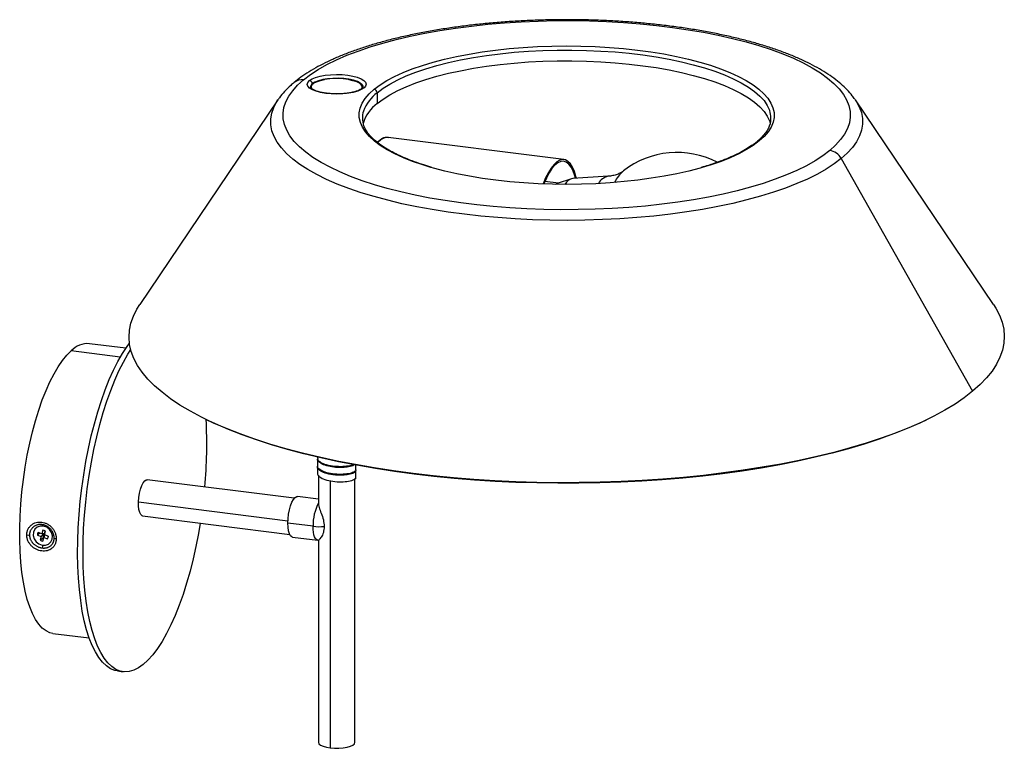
# Paper-space layout '_Dimétrica' of a CAD drawing. Header units: millimetres. Extents: x -269 to 68, y -195 to 54.
import ezdxf

# ---------------------------------------------------------------- set-up
doc = ezdxf.new("R2010")
doc.units = ezdxf.units.MM

psp = doc.layouts.new('_Dimétrica')

# ---------------------------------------------------------------- linework, layer by layer
at = {"color": 7, "linetype": 'Continuous', "lineweight": 25}
for p, q in [((-169.52, 30.99), (-169.52, 30.58)), ((-152.02, 30.57), (-152.02, 30.99)), ((-146.89, 29.03), (-146.89, 25.36)), ((-180.91, 26.56), (-228.27, -43.54)), ((-180.91, 26.56), (-180.75, 26.8)), ((16.86, 26.77), (17, 26.56)), ((64.36, -43.54), (17, 26.56)), ((-82.89, 6.14), (-143.13, 13.73)), ((12.15, 6.51), (57.18, -73.19)), ((-67.76, 0.42), (-79.79, -0.33)), ((-84.77, -1.91), (-89.41, -1.33)), ((-80.33, -0.44), (-85.16, -2.04)), ((-233.07, -58.47), (-245.49, -56.91)), ((-205.29, -82.97), (-204.59, -83.3)), ((40.69, -83.3), (41.38, -82.97)), ((-167.3, -95.72), (-167.3, -96.15)), ((-167.3, -96.43), (-167.3, -98.79)), ((-167.3, -99.07), (-167.3, -101.43)), ((-162.98, -98.61), (-162.98, -98.89)), ((-154.24, -100.11), (-154.24, -98.44)), ((-154.24, -102.75), (-154.24, -100.39)), ((-175.29, -109.85), (-225.7, -103.5)), ((-167.02, -101.93), (-167.02, -111.74)), ((-162.98, -101.25), (-162.98, -101.53)), ((-162.98, -103.89), (-162.98, -195.35)), ((-154.52, -193.4), (-154.52, -103.13)), ((-167.02, -110.13), (-174.16, -109.23)), ((-227.26, -115.9), (-176.86, -122.25)), ((-261.49, -120.75), (-261.81, -122.03)), ((-260.78, -120.97), (-261.01, -121.87)), ((-260.9, -122.37), (-260.58, -121.09)), ((-168.86, -119.45), (-177.51, -118.36)), ((-263.34, -122.43), (-262.04, -122.92)), ((-261.81, -122.03), (-263.12, -121.54)), ((-262.04, -122.92), (-262.36, -124.19)), ((-261.1, -122.22), (-262.04, -122.92)), ((-261.01, -121.87), (-261.81, -122.03)), ((-261.68, -122), (-261.1, -122.22)), ((-261.45, -124.53), (-261.13, -123.25)), ((-261.1, -122.22), (-261.43, -123.54)), ((-260.76, -122.42), (-261.13, -123.25)), ((-261.13, -123.25), (-259.82, -123.74)), ((-259.6, -122.85), (-260.9, -122.37)), ((-175.91, -123.12), (-167.26, -124.21)), ((-167.02, -124.21), (-167.02, -193.4)), ((-257.99, -156.12), (-245.57, -157.69)), ((-235.85, -168.99), (-233.98, -169.23))]:
    psp.add_line(p, q, dxfattribs=at)
at = {"color": 8, "linetype": 'Continuous', "lineweight": 25}
for p, q in [((-234.93, -61.49), (-251.74, -59.37)), ((-228.68, -111.07), (-177.49, -117.52)), ((-261.47, -119.37), (-261.72, -118.87)), ((-261.47, -125.91), (-261.72, -126.85))]:
    psp.add_line(p, q, dxfattribs=at)
at = {"color": 7, "linetype": 'Continuous', "lineweight": 25, "flags": 128}
for points in [[(-172.11, 33.45), (-169.76, 35.25), (-167.08, 36.99), (-164.1, 38.67), (-160.81, 40.29), (-157.24, 41.85), (-153.39, 43.32), (-149.28, 44.72), (-144.92, 46.03), (-140.34, 47.26), (-135.54, 48.38), (-130.55, 49.41), (-125.38, 50.34), (-120.05, 51.16), (-114.58, 51.87), (-109, 52.48), (-103.31, 52.96), (-97.55, 53.33), (-91.73, 53.59), (-85.87, 53.73), (-80, 53.75), (-74.14, 53.65), (-68.3, 53.43), (-62.52, 53.1), (-56.8, 52.65), (-51.18, 52.09), (-45.67, 51.41), (-40.29, 50.63), (-35.07, 49.74), (-30.01, 48.74), (-25.15, 47.64), (-20.49, 46.45), (-16.06, 45.17), (-11.86, 43.8), (-7.93, 42.35), (-4.26, 40.82), (-0.88, 39.22), (2.21, 37.56), (4.99, 35.83), (7.46, 34.06), (9.59, 32.23), (11.4, 30.37), (12.86, 28.48), (13.98, 26.56), (14.74, 24.62), (15.16, 22.66), (15.21, 20.71), (14.92, 18.75), (14.27, 16.81), (13.27, 14.88), (11.92, 12.97), (10.23, 11.1), (8.21, 9.26)], [(-147.91, 30.21), (-145.9, 31.72), (-143.58, 33.18), (-140.95, 34.58), (-138.04, 35.92), (-134.86, 37.19), (-131.41, 38.38), (-127.73, 39.49), (-123.82, 40.51), (-119.71, 41.44), (-115.42, 42.27), (-110.96, 43), (-106.36, 43.62), (-101.64, 44.13), (-96.83, 44.53), (-91.94, 44.82), (-87.01, 45), (-82.05, 45.06), (-77.09, 45), (-72.15, 44.83), (-67.27, 44.55), (-62.45, 44.15), (-57.73, 43.64), (-53.12, 43.02), (-48.66, 42.3), (-44.36, 41.47), (-40.24, 40.55), (-36.33, 39.53), (-32.63, 38.43), (-29.18, 37.24), (-25.99, 35.98), (-23.06, 34.64), (-20.43, 33.24), (-18.09, 31.78), (-16.07, 30.27), (-14.36, 28.71), (-12.99, 27.12), (-11.95, 25.51), (-11.25, 23.87), (-10.9, 22.22), (-10.89, 20.56), (-11.23, 18.91), (-11.92, 17.27), (-12.94, 15.66), (-14.3, 14.07), (-15.99, 12.51)], [(-146.89, 25.36), (-144.86, 26.88), (-142.51, 28.35), (-139.85, 29.76), (-136.9, 31.1), (-133.67, 32.37), (-130.17, 33.56), (-126.42, 34.67), (-122.45, 35.68), (-118.28, 36.59), (-113.92, 37.41), (-109.39, 38.11), (-104.73, 38.71), (-99.95, 39.2), (-95.08, 39.57), (-90.14, 39.82), (-85.16, 39.96), (-80.16, 39.97), (-75.17, 39.87), (-70.22, 39.65), (-65.33, 39.31), (-60.52, 38.86), (-55.82, 38.29), (-51.25, 37.62), (-46.84, 36.83), (-42.61, 35.95), (-38.58, 34.96), (-34.77, 33.88), (-31.2, 32.72), (-27.89, 31.47), (-24.86, 30.15), (-22.12, 28.75), (-19.68, 27.3), (-17.56, 25.79), (-15.76, 24.24), (-14.31, 22.64), (-13.19, 21.02), (-12.43, 19.37), (-12.17, 18.48)], [(-170.13, 33.19), (-169.22, 33.77), (-167.98, 34.29), (-166.46, 34.71), (-164.72, 35.03), (-162.84, 35.22), (-160.87, 35.3), (-158.9, 35.24), (-157, 35.05), (-155.24, 34.75), (-153.7, 34.33), (-152.43, 33.83), (-151.48, 33.25), (-150.89, 32.62), (-150.67, 31.97), (-150.85, 31.31), (-151.4, 30.67)], [(-157.67, 33.72), (-159.44, 33.87), (-161.27, 33.9), (-163.08, 33.8), (-164.78, 33.58), (-166.31, 33.25), (-167.6, 32.81), (-168.58, 32.3), (-169.23, 31.73), (-169.51, 31.13), (-169.4, 30.52), (-169.2, 30.21)], [(-151.77, 30.92), (-151.77, 31.1), (-152.04, 31.72), (-152.68, 32.31), (-153.68, 32.84), (-154.99, 33.29), (-156.55, 33.64), (-158.3, 33.87), (-160.15, 33.98), (-162.03, 33.96), (-163.86, 33.81), (-165.55, 33.53), (-167.03, 33.14), (-168.24, 32.66), (-169.12, 32.11)], [(8.21, 9.26), (5.85, 7.47), (3.18, 5.73), (0.19, 4.04), (-3.1, 2.42), (-6.67, 0.87), (-10.52, -0.61), (-14.63, -2.01), (-18.98, -3.32), (-23.57, -4.54), (-28.36, -5.67), (-33.36, -6.7), (-38.53, -7.62), (-43.86, -8.44), (-49.33, -9.16), (-54.91, -9.76), (-60.6, -10.25), (-66.36, -10.62), (-72.18, -10.87), (-78.04, -11.01), (-83.91, -11.03), (-89.77, -10.93), (-95.61, -10.72), (-101.39, -10.38), (-107.11, -9.93), (-112.73, -9.37), (-118.24, -8.7), (-123.62, -7.91), (-128.84, -7.02), (-133.9, -6.02), (-138.76, -4.93), (-143.42, -3.74), (-147.85, -2.45), (-152.04, -1.08), (-155.98, 0.37), (-159.65, 1.9), (-163.03, 3.5), (-166.12, 5.16), (-168.9, 6.88), (-171.36, 8.66), (-173.5, 10.48), (-175.3, 12.34), (-176.77, 14.24), (-177.88, 16.16), (-178.65, 18.1), (-179.06, 20.05), (-179.12, 22.01), (-178.83, 23.96), (-178.18, 25.91), (-177.18, 27.84), (-175.83, 29.74), (-174.14, 31.62), (-172.11, 33.45)], [(-151.4, 30.67), (-152.32, 30.09), (-153.56, 29.58), (-155.07, 29.15), (-156.81, 28.84), (-158.7, 28.64), (-160.67, 28.57), (-162.64, 28.62), (-164.54, 28.81), (-166.29, 29.11), (-167.83, 29.53), (-169.1, 30.03), (-170.06, 30.61), (-170.65, 31.24), (-170.86, 31.9), (-170.69, 32.55), (-170.13, 33.19)], [(-169.12, 32.11), (-169.63, 31.51), (-169.76, 30.9)], [(-152.3, 30.26), (-152.03, 30.85), (-152.13, 31.46), (-152.62, 32.05), (-153.45, 32.59), (-154.61, 33.06), (-156.04, 33.44), (-157.67, 33.72)], [(-35.51, 3.41), (-36.18, 3.22), (-40.08, 2.2), (-44.19, 1.28), (-48.49, 0.45), (-52.95, -0.28), (-57.54, -0.9), (-62.26, -1.41), (-67.08, -1.82), (-71.96, -2.11), (-76.9, -2.28), (-81.86, -2.34), (-86.82, -2.29), (-91.75, -2.12), (-96.64, -1.83), (-101.46, -1.43), (-106.18, -0.92), (-110.78, -0.31), (-115.25, 0.42), (-119.55, 1.24), (-123.67, 2.17), (-127.58, 3.18), (-128.51, 3.45)], [(-78.62, -0.26), (-78.76, 0.32), (-79.31, 2.08), (-79.95, 3.55), (-80.69, 4.71), (-81.5, 5.54), (-82.38, 6.02), (-83.31, 6.16), (-84.28, 5.94), (-85.27, 5.38), (-86.27, 4.47), (-87.26, 3.24), (-88.23, 1.7), (-89.15, -0.11), (-90.02, -2.19), (-90.02, -2.19)], [(-78.91, -0.27), (-79.14, 0.56), (-79.73, 2.22), (-80.42, 3.58), (-81.21, 4.6), (-82.07, 5.26), (-82.99, 5.55), (-83.96, 5.47), (-84.96, 5.02), (-85.97, 4.21), (-86.98, 3.05), (-87.97, 1.56), (-88.91, -0.23), (-89.77, -2.2)], [(-85.71, -2.31), (-85.17, -2.04), (-85.16, -2.04)], [(57.18, -73.19), (54.31, -75.41), (51.13, -77.58), (47.63, -79.69), (43.83, -81.75), (39.74, -83.74), (35.36, -85.67), (30.71, -87.52), (25.8, -89.3), (20.63, -90.99), (15.22, -92.6), (9.59, -94.12), (3.74, -95.55), (-2.3, -96.88), (-8.54, -98.12), (-14.94, -99.25), (-21.5, -100.27), (-28.2, -101.19), (-35.03, -102.01), (-41.97, -102.71), (-49, -103.29), (-56.1, -103.77), (-63.27, -104.13), (-70.48, -104.37), (-77.72, -104.5), (-84.97, -104.51), (-92.21, -104.4), (-99.43, -104.17), (-106.6, -103.84), (-113.72, -103.38), (-120.77, -102.81), (-127.72, -102.13), (-134.57, -101.34), (-141.29, -100.44), (-147.88, -99.43), (-154.31, -98.31), (-160.57, -97.1), (-166.65, -95.78), (-172.53, -94.37), (-178.2, -92.86), (-183.65, -91.27), (-188.85, -89.59), (-193.81, -87.83), (-198.51, -85.98), (-202.93, -84.07), (-207.07, -82.09), (-210.92, -80.04), (-214.47, -77.93), (-217.71, -75.77), (-220.63, -73.56), (-223.23, -71.31), (-225.5, -69.01), (-227.43, -66.68), (-229.02, -64.33), (-230.27, -61.95), (-231.17, -59.55), (-231.73, -57.14), (-231.93, -54.72), (-231.79, -52.31), (-231.29, -49.9), (-230.45, -47.5), (-229.25, -45.12), (-228.27, -43.54)], [(64.36, -43.54), (65.11, -44.72), (66.36, -47.1), (67.27, -49.5), (67.82, -51.9), (68.03, -54.32), (67.88, -56.74), (67.38, -59.15), (66.54, -61.55), (65.35, -63.93), (63.81, -66.29), (61.94, -68.62), (59.72, -70.92), (57.18, -73.19)], [(-235.85, -168.99), (-236.81, -168.8), (-238.28, -168.21), (-239.68, -167.27), (-241.02, -166), (-242.29, -164.4), (-243.47, -162.47), (-244.57, -160.23), (-245.57, -157.7), (-246.46, -154.88), (-247.26, -151.79), (-247.94, -148.46), (-248.5, -144.9), (-248.95, -141.13), (-249.28, -137.17), (-249.48, -133.05), (-249.56, -128.8), (-249.52, -124.42), (-249.35, -119.97), (-249.06, -115.45), (-248.65, -110.89), (-248.11, -106.33), (-247.47, -101.78), (-246.7, -97.28), (-245.84, -92.85), (-244.87, -88.52), (-243.8, -84.31), (-242.64, -80.25), (-241.4, -76.36), (-240.08, -72.67), (-238.69, -69.19), (-237.24, -65.94), (-235.74, -62.96), (-234.2, -60.24), (-232.62, -57.82), (-231.79, -56.68)], [(-257.99, -156.12), (-259.02, -155.89), (-260.36, -155.27), (-261.64, -154.3), (-262.84, -152.99), (-263.97, -151.34), (-265.01, -149.36), (-265.95, -147.08), (-266.79, -144.51), (-267.52, -141.66), (-268.14, -138.56), (-268.64, -135.23), (-269.02, -131.69), (-269.27, -127.97), (-269.4, -124.09), (-269.4, -120.09), (-269.27, -115.99), (-269.02, -111.82), (-268.64, -107.62), (-268.14, -103.4), (-267.52, -99.21), (-266.79, -95.07), (-265.95, -91.02), (-265.01, -87.07), (-263.97, -83.27), (-262.84, -79.63), (-261.64, -76.19), (-260.36, -72.96), (-259.02, -69.98), (-257.63, -67.26), (-256.19, -64.82), (-254.72, -62.69), (-253.24, -60.87), (-251.74, -59.37)], [(-228.68, -167.9), (-230.29, -168.7), (-231.87, -169.16), (-233.43, -169.27), (-234.94, -169.03), (-236.41, -168.44), (-237.81, -167.51), (-239.15, -166.24), (-240.42, -164.63), (-241.6, -162.71), (-242.7, -160.47), (-243.7, -157.93), (-244.59, -155.12), (-245.39, -152.03), (-246.07, -148.7), (-246.63, -145.13), (-247.08, -141.36), (-247.41, -137.41), (-247.61, -133.29), (-247.69, -129.03), (-247.65, -124.66), (-247.48, -120.2), (-247.19, -115.68), (-246.77, -111.13), (-246.24, -106.56), (-245.59, -102.02), (-244.83, -97.52), (-243.97, -93.09), (-242.99, -88.76), (-241.93, -84.55), (-240.77, -80.49), (-239.53, -76.6), (-238.21, -72.9), (-236.82, -69.42), (-235.37, -66.18), (-233.87, -63.19), (-232.33, -60.48), (-231.35, -58.93)], [(40.69, -83.3), (39.05, -84.08), (34.7, -85.99), (30.07, -87.83), (25.19, -89.6), (20.05, -91.28), (14.67, -92.88), (9.07, -94.4), (3.26, -95.82), (-2.75, -97.14), (-8.95, -98.37), (-15.32, -99.49), (-21.84, -100.51), (-28.51, -101.43), (-35.3, -102.23), (-42.19, -102.93), (-49.18, -103.51), (-56.25, -103.99), (-63.38, -104.34), (-70.55, -104.58), (-77.75, -104.71), (-84.95, -104.72), (-92.15, -104.61), (-99.33, -104.39), (-106.47, -104.05), (-113.54, -103.6), (-120.55, -103.04), (-127.46, -102.36), (-134.27, -101.57), (-140.96, -100.67), (-147.5, -99.67), (-153.9, -98.56), (-160.13, -97.35), (-166.17, -96.04), (-172.02, -94.64), (-177.66, -93.14), (-183.07, -91.56), (-188.25, -89.89), (-193.18, -88.13), (-197.85, -86.3), (-202.25, -84.4), (-204.59, -83.3)], [(-228.68, -111.07), (-228.57, -109.58), (-228.33, -108.1), (-227.99, -106.71), (-227.55, -105.49), (-227.06, -104.52), (-226.53, -103.85), (-226, -103.52), (-225.7, -103.5)], [(-227.26, -115.9), (-227.46, -115.84), (-227.9, -115.46), (-228.27, -114.74), (-228.53, -113.72), (-228.67, -112.48), (-228.68, -111.07)], [(-177.51, -118.36), (-177.45, -116.84), (-177.26, -115.28), (-176.97, -113.77), (-176.58, -112.38), (-176.11, -111.18), (-175.58, -110.23), (-175.03, -109.58), (-174.48, -109.26), (-174.16, -109.23)], [(-264.65, -121.45), (-264.73, -122.59), (-264.41, -123.73), (-263.74, -124.74), (-262.79, -125.5), (-261.69, -125.91), (-260.55, -125.93), (-259.53, -125.55), (-258.75, -124.82), (-258.29, -123.83)], [(-258.29, -123.83), (-258.21, -122.69), (-258.53, -121.55), (-259.2, -120.54), (-260.15, -119.78), (-261.25, -119.37), (-262.39, -119.35), (-263.41, -119.73), (-264.2, -120.46), (-264.65, -121.45)], [(-207.53, -118.38), (-208.13, -121.88), (-209, -126.31), (-209.97, -130.64), (-211.03, -134.85), (-212.19, -138.91), (-213.43, -142.8), (-214.75, -146.49), (-216.14, -149.97), (-217.59, -153.21), (-219.09, -156.2), (-220.63, -158.92), (-222.21, -161.34), (-223.81, -163.46), (-225.43, -165.27), (-227.06, -166.75), (-228.68, -167.9)], [(-175.91, -123.12), (-176.11, -123.07), (-176.58, -122.7), (-176.97, -122), (-177.26, -121.01), (-177.45, -119.77), (-177.51, -118.36)], [(-167.02, -193.4), (-167.02, -193.4), (-166.83, -193.9), (-166.3, -194.37), (-165.44, -194.78), (-164.31, -195.12), (-162.98, -195.35)], [(-162.98, -195.35), (-161.51, -195.47), (-160.01, -195.47), (-158.54, -195.35), (-157.21, -195.11), (-156.08, -194.78), (-155.23, -194.37), (-154.7, -193.9), (-154.52, -193.4)]]:
    psp.add_lwpolyline(points, dxfattribs=at)
at = {"color": 8, "linetype": 'Continuous', "lineweight": 25, "flags": 128}
for points in [[(-146.89, 29.03), (-144.86, 30.55), (-142.51, 32.02), (-139.85, 33.43), (-136.9, 34.78), (-133.67, 36.05), (-130.17, 37.24), (-126.42, 38.34), (-122.45, 39.35), (-118.28, 40.27), (-113.92, 41.08), (-109.39, 41.79), (-104.73, 42.39), (-99.95, 42.87), (-95.08, 43.24), (-90.14, 43.49), (-85.16, 43.63), (-80.16, 43.65), (-75.17, 43.55), (-70.22, 43.32), (-65.33, 42.99), (-60.52, 42.53), (-55.82, 41.97), (-51.25, 41.29), (-46.84, 40.51), (-42.61, 39.62), (-38.58, 38.64), (-34.77, 37.56), (-31.2, 36.39), (-27.89, 35.14), (-24.86, 33.82), (-22.12, 32.43), (-19.68, 30.98), (-17.56, 29.47), (-15.76, 27.91), (-14.31, 26.32), (-13.19, 24.7), (-12.43, 23.05), (-12.39, 22.91)], [(-169.77, 30.89), (-169.75, 31.1), (-169.42, 31.72), (-168.72, 32.3), (-167.67, 32.82), (-166.32, 33.26), (-164.92, 33.56)], [(-156.62, 33.56), (-155.75, 33.38), (-154.3, 32.98), (-153.14, 32.49), (-152.31, 31.92), (-151.86, 31.32), (-151.77, 30.9)], [(-128.51, 3.45), (-131.27, 4.29), (-134.73, 5.48), (-137.92, 6.74), (-140.84, 8.08), (-143.48, 9.48), (-145.82, 10.94), (-147.84, 12.45), (-149.54, 14), (-150.92, 15.59), (-151.96, 17.21), (-152.65, 18.85), (-153.01, 20.5), (-153.01, 22.15), (-152.67, 23.8), (-151.99, 25.44), (-150.97, 27.06), (-149.6, 28.65), (-147.91, 30.21)], [(12.15, 6.51), (9.74, 4.67), (7.01, 2.89), (3.96, 1.16), (0.62, -0.51), (-3.02, -2.1), (-6.93, -3.62), (-11.1, -5.06), (-15.53, -6.42), (-20.19, -7.69), (-25.06, -8.86), (-30.14, -9.93), (-35.39, -10.91), (-40.81, -11.77), (-46.38, -12.53), (-52.07, -13.18), (-57.86, -13.71), (-63.74, -14.13), (-69.69, -14.43), (-75.67, -14.61), (-81.68, -14.68), (-87.69, -14.62), (-93.68, -14.45), (-99.63, -14.16), (-105.51, -13.75), (-111.32, -13.23), (-117.02, -12.59), (-122.6, -11.85), (-128.03, -10.99), (-133.3, -10.03), (-138.39, -8.96), (-143.29, -7.8), (-147.97, -6.54), (-152.41, -5.19), (-156.61, -3.76), (-160.55, -2.24), (-164.21, -0.65), (-167.58, 1.01), (-170.65, 2.73), (-173.41, 4.51), (-175.85, 6.34), (-177.96, 8.22), (-179.73, 10.13), (-181.16, 12.08), (-182.24, 14.05), (-182.96, 16.04), (-183.34, 18.04), (-183.35, 20.04), (-183.01, 22.04), (-182.32, 24.03), (-181.27, 26.01), (-180.91, 26.56)], [(17, 26.56), (17.25, 26.19), (18.33, 24.21), (19.06, 22.23), (19.43, 20.23), (19.44, 18.22), (19.1, 16.22), (18.41, 14.23), (17.36, 12.26), (15.97, 10.31), (14.22, 8.39), (12.15, 6.51)], [(-15.99, 12.51), (-18.01, 11), (-20.33, 9.54), (-22.95, 8.13), (-25.87, 6.79), (-29.05, 5.52), (-32.49, 4.33), (-35.51, 3.41)], [(-167.26, -124.21), (-167.38, -124.19), (-167.74, -123.98), (-168.06, -123.59), (-168.34, -123.04), (-168.56, -122.32), (-168.72, -121.47), (-168.82, -120.5), (-168.86, -119.45)]]:
    psp.add_lwpolyline(points, dxfattribs=at)
at = {"color": 7, "linetype": 'Continuous', "lineweight": 25}
for centre, radius, start, end in [((-154.68, 33.68), 2.73, 177.9773, 179.9864), ((-170.32, 31.99), 1.21, 5.5744, 80.987), ((-148.1, 29.01), 1.21, 0.9346, 81.0619), ((-139.1, 14.72), 13.19, 126.2347, 163.4198), ((-143.94, 20.32), 8.02, 162.4164, 198.8565), ((-19.97, 20.32), 8.02, 342.4164, 18.8565), ((-44.09, -21.42), 30, 62.72, 127.87), ((7.37, 3.87), 5.45, 28.8892, 81.1922), ((-79.05, -4.26), 4, 100.6983, 151.3), ((-246.01, -64.73), 7.84, 86.1831, 136.9033), ((-362.3, -91.27), 157.02, 354.6237, 3.0675), ((-152.32, -119.05), 16.54, 152.562, 181.3979), ((-261.74, -122.8), 2.06, 55.945, 83.1325), ((-166.73, -102.1), 17.48, 263.0167, 275.5691), ((-266.52, -118.68), 3.76, 262.9883, 277.3343), ((-261.6, -122.39), 1.74, 150.6772, 181.1473), ((-261.2, -122.48), 2.06, 235.945, 263.1325), ((-260.62, -121.95), 1.78, 243.2416, 250.4353), ((-261.27, -122.92), 1.67, 330.3442, 346.0153), ((-261.42, -122.88), 1.82, 346.029, 0.8105), ((-256.74, -121.94), 1.75, 241.3265, 265.3786)]:
    psp.add_arc(centre, radius, start, end, dxfattribs=at)
at = {"color": 8, "linetype": 'Continuous', "lineweight": 25}
for centre, radius, start, end in [((-172.73, 29.39), 4.1, 81.4141, 128.9063), ((-151.54, 29.78), 0.9, 81.3249, 128.404), ((-138.55, 17.93), 13.88, 126.9255, 159.7383), ((-143.01, 9.19), 4.54, 91.5277, 142.7386), ((-16.13, 11.62), 0.901, 81.366, 128.9177), ((-66.71, -4.39), 4.92, 102.2602, 151.7806), ((-54.78, -6.82), 11.92, 130.4217, 154.5887)]:
    psp.add_arc(centre, radius, start, end, dxfattribs=at)
at = {"color": 7, "linetype": 'Continuous', "lineweight": 25}
for points, knots in [([(16.8, 26.8), (16.52, 27.21), (15.75, 28.33), (14.18, 30.07), (12.08, 32.07), (9.66, 34), (6.93, 35.87), (3.93, 37.65), (0.67, 39.36), (-2.83, 40.97), (-6.56, 42.5), (-10.51, 43.94), (-14.67, 45.29), (-19.02, 46.55), (-23.56, 47.71), (-28.26, 48.79), (-33.12, 49.77), (-38.13, 50.65), (-43.26, 51.43), (-48.51, 52.12), (-53.86, 52.7), (-59.29, 53.18), (-64.79, 53.56), (-70.33, 53.83), (-75.92, 54), (-81.52, 54.06), (-87.12, 54.01), (-92.71, 53.86), (-98.26, 53.61), (-103.76, 53.25), (-109.2, 52.78), (-114.56, 52.22), (-119.82, 51.55), (-124.96, 50.78), (-129.98, 49.92), (-134.86, 48.95), (-139.58, 47.9), (-144.13, 46.75), (-148.5, 45.51), (-152.67, 44.18), (-156.64, 42.77), (-160.39, 41.26), (-163.92, 39.67), (-167.22, 38), (-170.27, 36.23), (-172.98, 34.43), (-174.56, 33.18), (-175.3, 32.59)], [0, 0, 0, 0, 0.012123, 0.033689, 0.055926, 0.078643, 0.10162, 0.124681, 0.147694, 0.17062, 0.193449, 0.216183, 0.238833, 0.261408, 0.283919, 0.306377, 0.32879, 0.351165, 0.373508, 0.395826, 0.418122, 0.440401, 0.462667, 0.484923, 0.507172, 0.529417, 0.55166, 0.573905, 0.596152, 0.618405, 0.640668, 0.662942, 0.685232, 0.70754, 0.729873, 0.752233, 0.774628, 0.797064, 0.819549, 0.84209, 0.8647, 0.88739, 0.910171, 0.933056, 0.956051, 0.979151, 1, 1, 1, 1]), ([(-175.3, 32.59), (-175.71, 32.24), (-176.91, 31.23), (-178.64, 29.47), (-180.02, 27.9), (-180.6, 26.98), (-180.69, 26.84)], [0, 0, 0, 0, 0.193007, 0.564794, 0.932402, 1, 1, 1, 1]), ([(-160.24, 28.64), (-160.75, 28.64), (-161.82, 28.63), (-163.45, 28.74), (-165.04, 28.94), (-166.48, 29.23), (-167.71, 29.59), (-168.68, 29.99), (-169.36, 30.4), (-169.71, 30.74), (-169.76, 30.88), (-169.76, 30.89), (-169.76, 30.89)], [0, 0, 0, 0, 0.098671, 0.210682, 0.322348, 0.4333, 0.543021, 0.650749, 0.755455, 0.856377, 0.955658, 1, 1, 1, 1]), ([(-152.1, 30.48), (-152.19, 30.42), (-152.44, 30.23), (-153.07, 29.89), (-154.06, 29.51), (-155.3, 29.17), (-156.75, 28.9), (-158.35, 28.72), (-159.54, 28.63), (-160.17, 28.64), (-160.24, 28.64)], [0, 0, 0, 0, 0.079894, 0.220938, 0.366227, 0.516259, 0.669563, 0.824889, 0.981367, 1, 1, 1, 1]), ([(-151.77, 30.89), (-151.77, 30.89), (-151.77, 30.88), (-151.78, 30.8), (-152, 30.59), (-152.1, 30.48)], [0, 0, 0, 0, 0.128453, 0.567444, 1, 1, 1, 1]), ([(-128.19, 3.47), (-129.1, 3.74), (-131.18, 4.35), (-134.17, 5.38), (-137.18, 6.56), (-139.93, 7.79), (-142.41, 9.07), (-144.63, 10.4), (-146.56, 11.76), (-148.2, 13.14), (-149.55, 14.54), (-150.58, 15.94), (-151.25, 17.11), (-151.46, 17.8), (-151.53, 18.04)], [0, 0, 0, 0, 0.06971, 0.158655, 0.24749, 0.336193, 0.424744, 0.513128, 0.601345, 0.689433, 0.777492, 0.865699, 0.954471, 1, 1, 1, 1]), ([(-12.33, 18.19), (-12.38, 17.99), (-12.56, 17.31), (-13.19, 16.15), (-14.22, 14.71), (-15.41, 13.43), (-16.32, 12.64), (-16.7, 12.32)], [0, 0, 0, 0, 0.103959, 0.352753, 0.595389, 0.834231, 1, 1, 1, 1]), ([(-142.74, 13.61), (-142.9, 13.66), (-143.37, 13.81), (-144.21, 13.72), (-145.18, 13.36), (-146.06, 12.8), (-146.59, 12.25), (-146.81, 12.02)], [0, 0, 0, 0, 0.117624, 0.350815, 0.584103, 0.826906, 1, 1, 1, 1]), ([(-16.7, 12.32), (-17, 12.08), (-17.87, 11.37), (-19.54, 10.23), (-21.78, 8.91), (-24.3, 7.64), (-27.07, 6.41), (-30.1, 5.25), (-33.02, 4.26), (-35.01, 3.68), (-35.83, 3.44)], [0, 0, 0, 0, 0.073086, 0.210906, 0.34882, 0.486922, 0.625263, 0.763842, 0.902635, 1, 1, 1, 1]), ([(-62.55, 2.23), (-62.6, 2.19), (-62.82, 2.01), (-63.5, 1.58), (-64.64, 1.05), (-66.1, 0.59), (-67.23, 0.48), (-67.79, 0.42)], [0, 0, 0, 0, 0.075488, 0.289494, 0.515924, 0.757859, 1, 1, 1, 1]), ([(-154.75, -98.34), (-154.8, -98.41), (-155.04, -98.72), (-156.64, -99.13), (-159.23, -99.38), (-162.2, -99.2), (-164.89, -98.6), (-166.71, -97.66), (-167.49, -96.79), (-167.21, -96.31), (-167.15, -96.22)], [0, 0, 0, 0, 0.038002, 0.191076, 0.344687, 0.498772, 0.651934, 0.805217, 0.959405, 1, 1, 1, 1]), ([(-155.14, -98.27), (-155.46, -98.43), (-156.26, -98.8), (-158.64, -99.07), (-161.54, -99), (-164.35, -98.48), (-166.38, -97.61), (-167.37, -96.75), (-167.2, -96.26), (-167.16, -96.15)], [0, 0, 0, 0, 0.116094, 0.283613, 0.450426, 0.616785, 0.783919, 0.951199, 1, 1, 1, 1]), ([(-166.66, -97.12), (-166.61, -97.24), (-166.41, -97.68), (-165.14, -98.34), (-163.7, -98.71), (-162.98, -98.89)], [0, 0, 0, 0, 0.1550035, 0.5763213, 1, 1, 1, 1]), ([(-154.43, -100.23), (-154.35, -100.35), (-154.11, -100.73), (-155.09, -101.35), (-157.11, -101.86), (-159.9, -102.02), (-162.83, -101.74), (-165.41, -101.05), (-166.97, -100.06), (-167.54, -99.22), (-167.21, -98.81), (-167.18, -98.76)], [0, 0, 0, 0, 0.062358, 0.194413, 0.325674, 0.456884, 0.588894, 0.720419, 0.851534, 0.98321, 1, 1, 1, 1]), ([(-154.26, -100.11), (-154.26, -100.12), (-154.05, -100.38), (-154.82, -100.92), (-156.56, -101.49), (-159.25, -101.74), (-162.19, -101.56), (-164.9, -100.96), (-166.68, -100.02), (-167.47, -99.22), (-167.27, -98.82), (-167.26, -98.79)], [0, 0, 0, 0, 0.005385, 0.146186, 0.286441, 0.427188, 0.568369, 0.708705, 0.849151, 0.990426, 1, 1, 1, 1]), ([(-166.52, -100.01), (-166.5, -100.05), (-166.31, -100.4), (-165.12, -100.98), (-163.69, -101.35), (-162.98, -101.53)], [0, 0, 0, 0, 0.049411, 0.523378, 1, 1, 1, 1]), ([(-162.98, -98.89), (-162.18, -99.01), (-160.59, -99.26), (-158.11, -99.22), (-156.16, -98.9), (-155.04, -98.54), (-154.91, -98.32), (-154.91, -98.31)], [0, 0, 0, 0, 0.248095, 0.494808, 0.743666, 0.990842, 1, 1, 1, 1]), ([(-162.98, -101.53), (-162.18, -101.65), (-160.58, -101.9), (-158.12, -101.85), (-156.13, -101.54), (-154.91, -101.1), (-154.78, -100.78), (-154.73, -100.68)], [0, 0, 0, 0, 0.224206, 0.447162, 0.672057, 0.895432, 1, 1, 1, 1]), ([(-154.36, -102.76), (-154.32, -102.82), (-154.15, -103.14), (-155.11, -103.71), (-157.11, -104.22), (-159.9, -104.38), (-162.84, -104.1), (-165.36, -103.41), (-167.04, -102.46), (-167.16, -101.75), (-167.22, -101.42)], [0, 0, 0, 0, 0.035989, 0.17718, 0.317523, 0.457811, 0.598955, 0.739579, 0.879766, 1, 1, 1, 1]), ([(-166.99, -111.74), (-167, -111.87), (-167, -112.24), (-166.73, -113.28), (-166.09, -114.95), (-165.23, -117.21), (-165.1, -118.74), (-165.03, -119.5)], [0, 0, 0, 0, 0.074906, 0.20766, 0.471526, 0.735646, 1, 1, 1, 1]), ([(-266.98, -122.41), (-266.98, -122.35), (-266.98, -122.21), (-266.97, -122.02), (-266.95, -121.82), (-266.92, -121.63), (-266.86, -121.34), (-266.76, -120.97), (-266.58, -120.53), (-266.35, -120.1), (-266, -119.58), (-265.45, -119.01), (-264.65, -118.48), (-263.77, -118.13), (-262.81, -117.96), (-261.83, -117.99), (-260.85, -118.21), (-259.92, -118.61), (-259.07, -119.19), (-258.32, -119.91), (-257.8, -120.62), (-257.46, -121.22), (-257.25, -121.7), (-257.09, -122.19), (-256.98, -122.63), (-256.92, -123.02), (-256.89, -123.35), (-256.88, -123.57), (-256.88, -123.68)], [0, 0, 0, 0, 0.012562, 0.025096, 0.037625, 0.050169, 0.062749, 0.093996, 0.125319, 0.156489, 0.187757, 0.250369, 0.312713, 0.375193, 0.437694, 0.50042, 0.562753, 0.625229, 0.68742, 0.749959, 0.812089, 0.843458, 0.874735, 0.905915, 0.937026, 0.958046, 0.979004, 1, 1, 1, 1]), ([(-261.72, -118.87), (-261.78, -118.86), (-261.91, -118.85), (-262.11, -118.84), (-262.3, -118.83), (-262.5, -118.84), (-262.7, -118.86), (-262.9, -118.88), (-263.11, -118.92), (-263.36, -118.98), (-263.68, -119.08), (-264.03, -119.23), (-264.38, -119.42), (-264.73, -119.67), (-265.03, -119.94), (-265.29, -120.24), (-265.5, -120.53), (-265.68, -120.85), (-265.82, -121.17), (-265.92, -121.48), (-265.99, -121.79), (-266.04, -122.1), (-266.04, -122.31), (-266.04, -122.41)], [0, 0, 0, 0, 0.030023, 0.060389, 0.091108, 0.122192, 0.153655, 0.185508, 0.217765, 0.250438, 0.310294, 0.375366, 0.430368, 0.500025, 0.579224, 0.625189, 0.691176, 0.749821, 0.802412, 0.853765, 0.903837, 0.952593, 1, 1, 1, 1]), ([(-257.58, -123.47), (-257.58, -123.41), (-257.58, -123.28), (-257.6, -123.08), (-257.62, -122.88), (-257.66, -122.68), (-257.7, -122.47), (-257.76, -122.26), (-257.83, -122.05), (-257.93, -121.79), (-258.08, -121.46), (-258.27, -121.12), (-258.52, -120.76), (-258.8, -120.41), (-259.13, -120.08), (-259.46, -119.8), (-259.8, -119.57), (-260.16, -119.36), (-260.54, -119.18), (-260.93, -119.04), (-261.33, -118.93), (-261.59, -118.89), (-261.72, -118.87)], [0, 0, 0, 0, 0.0295056, 0.0595452, 0.0901113, 0.1211959, 0.1527903, 0.1848854, 0.2174712, 0.2505373, 0.309443, 0.3758162, 0.4213573, 0.5002004, 0.5701603, 0.6254249, 0.6902956, 0.7500103, 0.8148119, 0.8780112, 0.9397084, 1, 1, 1, 1]), ([(-165.03, -119.5), (-165.1, -120.22), (-165.23, -121.67), (-166.09, -123.27), (-166.73, -124.02), (-167, -124.24), (-166.99, -124.22), (-166.99, -124.22)], [0, 0, 0, 0, 0.270363, 0.540195, 0.809454, 0.944147, 1, 1, 1, 1]), ([(-256.88, -123.68), (-256.88, -123.75), (-256.88, -123.88), (-256.89, -124.08), (-256.91, -124.27), (-256.94, -124.46), (-256.99, -124.74), (-257.09, -125.11), (-257.25, -125.54), (-257.46, -125.95), (-257.8, -126.45), (-258.32, -127), (-259.07, -127.49), (-259.93, -127.82), (-260.86, -127.97), (-261.84, -127.93), (-262.82, -127.72), (-263.77, -127.33), (-264.66, -126.79), (-265.45, -126.1), (-266, -125.42), (-266.35, -124.83), (-266.58, -124.37), (-266.76, -123.89), (-266.87, -123.46), (-266.94, -123.07), (-266.98, -122.74), (-266.98, -122.52), (-266.98, -122.41)], [0, 0, 0, 0, 0.012562, 0.025096, 0.037625, 0.050169, 0.062749, 0.093996, 0.125319, 0.156489, 0.187757, 0.250369, 0.312713, 0.375193, 0.437694, 0.50042, 0.562753, 0.625229, 0.68742, 0.749959, 0.812089, 0.843458, 0.874735, 0.905915, 0.937026, 0.958046, 0.979004, 1, 1, 1, 1]), ([(-266.04, -122.41), (-266.04, -122.47), (-266.04, -122.6), (-266.02, -122.8), (-266, -123), (-265.96, -123.2), (-265.91, -123.4), (-265.85, -123.61), (-265.77, -123.81), (-265.66, -124.07), (-265.5, -124.39), (-265.29, -124.71), (-265.03, -125.06), (-264.72, -125.39), (-264.37, -125.7), (-264.02, -125.96), (-263.68, -126.18), (-263.3, -126.38), (-262.91, -126.55), (-262.5, -126.69), (-262.11, -126.79), (-261.85, -126.83), (-261.72, -126.85)], [0, 0, 0, 0, 0.0295056, 0.0595452, 0.0901113, 0.1211959, 0.1527903, 0.1848854, 0.2174712, 0.2505373, 0.309443, 0.3758162, 0.4213572, 0.5002004, 0.5701603, 0.6254249, 0.6902956, 0.7500103, 0.8148119, 0.8780112, 0.9397084, 1, 1, 1, 1]), ([(-262.45, -121.72), (-262.59, -121.83), (-262.89, -122.07), (-263.19, -122.31), (-263.34, -122.43)], [0, 0, 0, 0, 0.483237, 1, 1, 1, 1]), ([(-261.43, -123.54), (-261.58, -123.65), (-261.89, -123.87), (-262.2, -124.08), (-262.36, -124.19)], [0, 0, 0, 0, 0.479018, 1, 1, 1, 1]), ([(-261.72, -126.85), (-261.65, -126.85), (-261.52, -126.87), (-261.33, -126.88), (-261.13, -126.88), (-260.94, -126.88), (-260.74, -126.87), (-260.54, -126.84), (-260.35, -126.81), (-260.1, -126.76), (-259.79, -126.67), (-259.46, -126.53), (-259.13, -126.36), (-258.8, -126.13), (-258.52, -125.88), (-258.27, -125.59), (-258.08, -125.32), (-257.91, -125.01), (-257.78, -124.7), (-257.69, -124.4), (-257.62, -124.09), (-257.59, -123.78), (-257.58, -123.58), (-257.58, -123.47)], [0, 0, 0, 0, 0.030023, 0.060389, 0.091108, 0.122192, 0.153655, 0.185508, 0.217765, 0.250438, 0.310294, 0.375366, 0.430368, 0.500025, 0.579224, 0.625189, 0.691176, 0.749821, 0.802412, 0.853765, 0.903837, 0.952593, 1, 1, 1, 1]), ([(-259.76, -123.24), (-259.7, -123.18), (-259.61, -123.07), (-259.55, -122.94), (-259.53, -122.88)], [0, 0, 0, 0, 0.5464568, 1, 1, 1, 1]), ([(-167.26, -124.2), (-167.22, -124.21), (-167.13, -124.24), (-167.04, -124.23), (-166.99, -124.23)], [0, 0, 0, 0, 0.469151, 1, 1, 1, 1])]:
    psp.add_open_spline(points, degree=3, knots=knots, dxfattribs=at)

doc.saveas('drawing.dxf')
